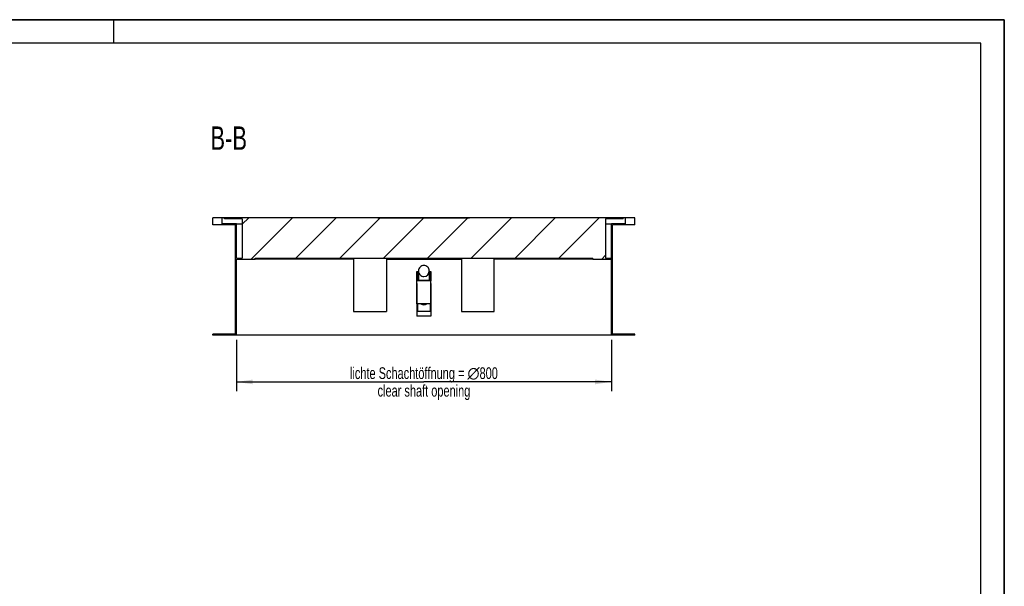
# Model space of a CAD drawing. Header units: millimetres. Extents: x 0 to 4200, y 0 to 2970.
# Tile 15 of 15: x 2100 to 4200, y 1762 to 2970. Entities that reach past the tile are written whole.
import ezdxf

# ---------------------------------------------------------------- set-up
doc = ezdxf.new("R2010")
doc.units = ezdxf.units.MM
doc.header["$LTSCALE"] = 231
doc.layers.get('0').update_dxf_attribs({"linetype": 'CONTINUOUS'})
for name, color, linetype in [('005_AXIS', 7, 'CONTINUOUS'), ('050_DIMENSIONING', 7, 'CONTINUOUS'), ('053_NOTES', 7, 'CONTINUOUS')]:
    doc.layers.add(name, color=color, linetype=linetype)
doc.styles.get("Standard").update_dxf_attribs({"font": 'txt', "width": 0.7})
doc.dimstyles.new('DIMSTYLE_1', dxfattribs={"dimtxt": 25, "dimasz": 35, "dimexe": 2, "dimexo": 1, "dimtad": 1, "dimtxsty": 'Standard', "dimblk": '_FILLED', "dimblk1": '_FILLED', "dimblk2": '_FILLED', "dimcen": 0.09, "dimazin": 2, "dimtp": 0.8, "dimtm": 0.8, "dimtfac": 1, "dimtofl": 0, "dimtmove": 0, "dimatfit": 3, "dimldrblk": '_FILLED', "dimfxl": 1, "dimtolj": 1, "dimarcsym": 0})

# ---------------------------------------------------------------- blocks, each defined once
blk = doc.blocks.new('_FILLED')
at = {"color": 0, "linetype": 'ByBlock'}
blk.add_solid([(0, 0), (-1, 0.143), (-1, -0.143)], dxfattribs=at)
blk = doc.blocks.new('*D3')
at = {"layer": '050_DIMENSIONING', "color": 2, "linetype": 'Continuous', "transparency": 16777216}
for p, q in [((2562.2, 2287.5), (2562.2, 2177.5)), ((3362.2, 2287.5), (3362.2, 2177.5)), ((2562.2, 2197.5), (2962.2, 2197.5)), ((3362.2, 2197.5), (2962.2, 2197.5))]:
    blk.add_line(p, q, dxfattribs=at)
at = {"layer": '050_DIMENSIONING', "color": 2, "linetype": 'Continuous', "transparency": 16777216, "xscale": 35, "yscale": 35, "zscale": 35, "rotation": 180}
blk.add_blockref('_FILLED', (2562.2, 2197.5), dxfattribs=at)
at = {"layer": '050_DIMENSIONING', "color": 2, "linetype": 'Continuous', "transparency": 16777216, "xscale": 35, "yscale": 35, "zscale": 35}
blk.add_blockref('_FILLED', (3362.2, 2197.5), dxfattribs=at)
at = {"layer": '050_DIMENSIONING', "color": 2, "linetype": 'Continuous', "transparency": 16777216, "insert": (2962.2, 2228.7), "char_height": 25, "width": 746.786, "attachment_point": 2, "line_spacing_factor": 0.9}
blk.add_mtext('lichte Schachtöffnung = \\fgdt;{\\W1.0;{\\fgdt;n}}\\ftxt;800\\Pclear shaft opening', dxfattribs=at)

msp = doc.modelspace()

# ---------------------------------------------------------------- hatches: boundary and pattern name
at = {"linetype": 'Continuous'}
h = msp.add_hatch(dxfattribs=at)
h.set_pattern_fill('ANSI31', color=2, style=0, pattern_type=2)
h.set_pattern_definition([(45, (2962.154, 2547.464), (-46.711, 46.711), [])])
edge = h.paths.add_edge_path()
edge.add_line((3362.154, 2297.464), (3362.154, 2459.464))
edge.add_line((3322.154, 2459.464), (3362.154, 2459.464))
edge.add_line((3322.154, 2459.464), (3322.154, 2461.464))
edge.add_line((2602.154, 2461.464), (3322.154, 2461.464))
edge.add_line((2602.154, 2459.464), (2602.154, 2461.464))
edge.add_line((2562.154, 2459.464), (2602.154, 2459.464))
edge.add_line((2562.154, 2297.464), (2562.154, 2459.464))
edge.add_line((2562.154, 2297.464), (2512.154, 2297.464))
edge.add_line((2512.154, 2297.464), (2512.154, 2299.464))
edge.add_line((2560.154, 2299.464), (2512.154, 2299.464))
edge.add_line((2560.154, 2299.464), (2560.154, 2532.464))
edge.add_line((2560.154, 2532.464), (2512.154, 2532.464))
edge.add_line((2512.154, 2532.464), (2512.154, 2547.464))
edge.add_line((2532.154, 2547.464), (2512.154, 2547.464))
edge.add_line((2532.154, 2534.464), (2532.154, 2547.464))
edge.add_line((2562.154, 2534.464), (2532.154, 2534.464))
edge.add_line((2562.154, 2461.464), (2562.154, 2534.464))
edge.add_line((2562.154, 2461.464), (2574.654, 2461.464))
edge.add_line((2574.654, 2545.464), (2574.654, 2461.464))
edge.add_line((2574.654, 2545.464), (2537.154, 2545.464))
edge.add_line((2537.154, 2545.464), (2537.154, 2547.464))
edge.add_line((3387.154, 2547.464), (2537.154, 2547.464))
edge.add_line((3387.154, 2545.464), (3387.154, 2547.464))
edge.add_line((3387.154, 2545.464), (3349.654, 2545.464))
edge.add_line((3349.654, 2545.464), (3349.654, 2461.464))
edge.add_line((3349.654, 2461.464), (3362.154, 2461.464))
edge.add_line((3362.154, 2461.464), (3362.154, 2534.464))
edge.add_line((3392.154, 2534.464), (3362.154, 2534.464))
edge.add_line((3392.154, 2534.464), (3392.154, 2547.464))
edge.add_line((3412.154, 2547.464), (3392.154, 2547.464))
edge.add_line((3412.154, 2532.464), (3412.154, 2547.464))
edge.add_line((3412.154, 2532.464), (3364.154, 2532.464))
edge.add_line((3364.154, 2299.464), (3364.154, 2532.464))
edge.add_line((3412.154, 2299.464), (3364.154, 2299.464))
edge.add_line((3412.154, 2297.464), (3412.154, 2299.464))
edge.add_line((3412.154, 2297.464), (3362.154, 2297.464))
edge = h.paths.add_edge_path()
edge.add_spline(control_points=[(2962.154, 2445.784), (2962.408, 2445.784), (2962.915, 2445.767), (2963.672, 2445.69), (2964.424, 2445.562), (2965.165, 2445.384), (2965.894, 2445.157), (2966.608, 2444.881), (2967.302, 2444.556), (2967.974, 2444.186), (2968.621, 2443.77), (2969.241, 2443.311), (2969.83, 2442.81), (2970.385, 2442.269), (2970.905, 2441.692), (2971.385, 2441.079), (2971.825, 2440.434), (2972.222, 2439.76), (2972.574, 2439.059), (2972.879, 2438.335), (2973.136, 2437.591), (2973.343, 2436.831), (2973.499, 2436.058), (2973.604, 2435.275), (2973.656, 2434.487), (2973.656, 2433.697), (2973.604, 2432.909), (2973.499, 2432.127), (2973.343, 2431.353), (2973.136, 2430.593), (2972.879, 2429.849), (2972.574, 2429.125), (2972.222, 2428.425), (2971.825, 2427.751), (2971.385, 2427.106), (2970.905, 2426.493), (2970.385, 2425.915), (2969.83, 2425.375), (2969.241, 2424.874), (2968.621, 2424.415), (2967.974, 2423.999), (2967.302, 2423.628), (2966.608, 2423.304), (2965.894, 2423.028), (2965.165, 2422.8), (2964.424, 2422.622), (2963.672, 2422.495), (2962.915, 2422.418), (2962.408, 2422.401), (2962.154, 2422.401)], knot_values=[0, 0, 0, 0, 0.0212766, 0.04255319, 0.06382979, 0.08510638, 0.10638298, 0.12765957, 0.14893617, 0.17021277, 0.19148936, 0.21276596, 0.23404255, 0.25531915, 0.27659574, 0.29787234, 0.31914894, 0.34042553, 0.36170213, 0.38297872, 0.40425532, 0.42553191, 0.44680851, 0.46808511, 0.4893617, 0.5106383, 0.53191489, 0.55319149, 0.57446809, 0.59574468, 0.61702128, 0.63829787, 0.65957447, 0.68085106, 0.70212766, 0.72340426, 0.74468085, 0.76595745, 0.78723404, 0.80851064, 0.82978723, 0.85106383, 0.87234043, 0.89361702, 0.91489362, 0.93617021, 0.95744681, 0.9787234, 1, 1, 1, 1], degree=3, periodic=0)
edge.add_spline(control_points=[(2962.154, 2422.401), (2961.9, 2422.401), (2961.393, 2422.418), (2960.635, 2422.495), (2959.884, 2422.622), (2959.143, 2422.8), (2958.414, 2423.028), (2957.7, 2423.304), (2957.006, 2423.628), (2956.334, 2423.999), (2955.686, 2424.415), (2955.067, 2424.874), (2954.478, 2425.375), (2953.923, 2425.915), (2953.403, 2426.493), (2952.922, 2427.106), (2952.483, 2427.75), (2952.086, 2428.425), (2951.734, 2429.125), (2951.429, 2429.849), (2951.172, 2430.593), (2950.965, 2431.353), (2950.809, 2432.127), (2950.704, 2432.909), (2950.652, 2433.697), (2950.652, 2434.487), (2950.704, 2435.275), (2950.809, 2436.058), (2950.965, 2436.831), (2951.172, 2437.591), (2951.429, 2438.335), (2951.734, 2439.059), (2952.086, 2439.76), (2952.483, 2440.434), (2952.922, 2441.079), (2953.403, 2441.691), (2953.923, 2442.269), (2954.478, 2442.81), (2955.067, 2443.311), (2955.686, 2443.77), (2956.334, 2444.186), (2957.006, 2444.556), (2957.7, 2444.881), (2958.414, 2445.157), (2959.143, 2445.384), (2959.884, 2445.562), (2960.635, 2445.69), (2961.393, 2445.767), (2961.9, 2445.784), (2962.154, 2445.784)], knot_values=[0, 0, 0, 0, 0.0212766, 0.04255319, 0.06382979, 0.08510638, 0.10638298, 0.12765957, 0.14893617, 0.17021277, 0.19148936, 0.21276596, 0.23404255, 0.25531915, 0.27659574, 0.29787234, 0.31914894, 0.34042553, 0.36170213, 0.38297872, 0.40425532, 0.42553191, 0.44680851, 0.46808511, 0.4893617, 0.5106383, 0.53191489, 0.55319149, 0.57446809, 0.59574468, 0.61702128, 0.63829787, 0.65957447, 0.68085106, 0.70212766, 0.72340426, 0.74468085, 0.76595745, 0.78723404, 0.80851064, 0.82978723, 0.85106383, 0.87234043, 0.89361702, 0.91489362, 0.93617021, 0.95744681, 0.9787234, 1, 1, 1, 1], degree=3, periodic=0)

# ---------------------------------------------------------------- linework, layer by layer
at = {"color": 7, "linetype": 'Continuous'}
for p, q in [((0, 2970), (4200, 2970)), ((4200, 0), (4200, 2970)), ((2532.154, 2547.464), (2512.154, 2547.464)), ((2512.154, 2532.464), (2512.154, 2547.464)), ((2532.154, 2534.464), (2532.154, 2547.464)), ((2537.154, 2547.464), (2532.154, 2547.464)), ((2537.154, 2545.464), (2537.154, 2547.464)), ((3387.154, 2547.464), (2537.154, 2547.464)), ((2574.654, 2545.464), (2537.154, 2545.464)), ((2574.654, 2545.464), (2574.654, 2461.464)), ((2863.904, 2547.464), (2863.904, 2547.474)), ((2863.904, 2547.474), (2884.904, 2547.474)), ((2884.904, 2547.474), (2898.275, 2547.474)), ((2884.904, 2547.464), (2884.904, 2547.474)), ((2898.275, 2547.464), (2898.275, 2547.474)), ((2898.275, 2547.474), (2900.11, 2547.474)), ((2900.11, 2547.474), (2902.608, 2547.474)), ((2900.11, 2547.464), (2900.11, 2547.474)), ((2902.608, 2547.474), (2904.049, 2547.474)), ((2902.608, 2547.464), (2902.608, 2547.474)), ((2904.049, 2547.474), (2905.495, 2547.474)), ((2904.049, 2547.464), (2904.049, 2547.474)), ((2905.495, 2547.474), (2907.994, 2547.474)), ((2905.495, 2547.464), (2905.495, 2547.474)), ((2907.994, 2547.474), (2909.817, 2547.474)), ((2907.994, 2547.464), (2907.994, 2547.474)), ((2909.817, 2547.464), (2909.817, 2547.474)), ((2909.823, 2547.464), (2909.823, 2547.474)), ((2909.823, 2547.474), (2912.423, 2547.474)), ((2912.423, 2547.474), (2912.823, 2547.474)), ((2912.423, 2547.464), (2912.423, 2547.474)), ((2912.823, 2547.474), (2915.721, 2547.474)), ((2912.823, 2547.464), (2912.823, 2547.474)), ((2915.721, 2547.474), (2916.132, 2547.474)), ((2915.721, 2547.464), (2915.721, 2547.474)), ((2916.132, 2547.474), (2918.805, 2547.474)), ((2916.132, 2547.464), (2916.132, 2547.474)), ((2918.805, 2547.464), (2918.805, 2547.474)), ((2918.805, 2547.474), (2919.17, 2547.474)), ((2919.17, 2547.464), (2919.17, 2547.474)), ((2919.17, 2547.474), (2920.088, 2547.474)), ((2920.088, 2547.474), (2923.003, 2547.474)), ((2923.003, 2547.474), (2924.988, 2547.474)), ((2924.988, 2547.474), (2926.217, 2547.474)), ((2926.217, 2547.474), (2926.655, 2547.474)), ((2926.655, 2547.464), (2926.655, 2547.474)), ((2926.655, 2547.474), (2927.358, 2547.474)), ((2927.358, 2547.464), (2927.358, 2547.474)), ((2927.358, 2547.474), (2929.958, 2547.474)), ((2929.958, 2547.464), (2929.958, 2547.474)), ((2929.958, 2547.474), (2932.508, 2547.474)), ((2932.508, 2547.464), (2932.508, 2547.474)), ((2932.508, 2547.474), (2935.108, 2547.474)), ((2935.108, 2547.464), (2935.108, 2547.474)), ((2935.108, 2547.474), (2936.256, 2547.474)), ((2936.256, 2547.464), (2936.256, 2547.474)), ((2936.256, 2547.474), (2943.211, 2547.474)), ((2943.211, 2547.464), (2943.211, 2547.474)), ((2943.211, 2547.474), (2947.578, 2547.474)), ((2947.578, 2547.464), (2947.578, 2547.474)), ((2947.578, 2547.474), (2949.413, 2547.474)), ((2949.413, 2547.474), (2951.912, 2547.474)), ((2949.413, 2547.464), (2949.413, 2547.474)), ((2951.912, 2547.474), (2953.352, 2547.474)), ((2951.912, 2547.464), (2951.912, 2547.474)), ((2953.352, 2547.474), (2954.798, 2547.474)), ((2953.352, 2547.464), (2953.352, 2547.474)), ((2954.798, 2547.474), (2957.297, 2547.474)), ((2954.798, 2547.464), (2954.798, 2547.474)), ((2957.297, 2547.474), (2959.12, 2547.474)), ((2957.297, 2547.464), (2957.297, 2547.474)), ((2959.12, 2547.464), (2959.12, 2547.474)), ((2959.126, 2547.464), (2959.126, 2547.474)), ((2959.126, 2547.474), (2961.726, 2547.474)), ((2961.726, 2547.474), (2962.126, 2547.474)), ((2961.726, 2547.464), (2961.726, 2547.474)), ((2962.126, 2547.474), (2965.024, 2547.474)), ((2962.126, 2547.464), (2962.126, 2547.474)), ((2965.024, 2547.474), (2965.435, 2547.474)), ((2965.024, 2547.464), (2965.024, 2547.474)), ((2965.435, 2547.474), (2968.108, 2547.474)), ((2965.435, 2547.464), (2965.435, 2547.474)), ((2968.108, 2547.464), (2968.108, 2547.474)), ((2968.108, 2547.474), (2968.338, 2547.474)), ((2968.338, 2547.464), (2968.338, 2547.474)), ((2968.338, 2547.474), (2970.938, 2547.474)), ((2970.938, 2547.464), (2970.938, 2547.474)), ((2970.938, 2547.474), (2973.488, 2547.474)), ((2973.488, 2547.464), (2973.488, 2547.474)), ((2973.488, 2547.474), (2976.088, 2547.474)), ((2976.088, 2547.464), (2976.088, 2547.474)), ((2976.088, 2547.474), (2977.236, 2547.474)), ((2977.236, 2547.464), (2977.236, 2547.474)), ((2977.236, 2547.474), (2984.191, 2547.474)), ((2984.191, 2547.464), (2984.191, 2547.474)), ((2984.191, 2547.474), (2985.598, 2547.474)), ((2985.598, 2547.464), (2985.598, 2547.474)), ((2985.598, 2547.474), (2988.159, 2547.474)), ((2988.159, 2547.464), (2988.159, 2547.474)), ((2988.159, 2547.474), (2988.384, 2547.474)), ((2988.384, 2547.474), (2989.005, 2547.474)), ((2989.005, 2547.474), (2989.47, 2547.474)), ((2989.47, 2547.474), (2990.832, 2547.474)), ((2990.832, 2547.474), (2993.713, 2547.474)), ((2990.832, 2547.464), (2990.832, 2547.474)), ((2993.713, 2547.464), (2993.713, 2547.474)), ((2993.713, 2547.474), (2997.928, 2547.474)), ((2997.928, 2547.464), (2997.928, 2547.474)), ((2997.928, 2547.474), (2998.845, 2547.474)), ((2998.845, 2547.474), (3001.76, 2547.474)), ((3001.76, 2547.474), (3003.745, 2547.474)), ((3003.745, 2547.474), (3004.975, 2547.474)), ((3004.975, 2547.474), (3005.413, 2547.474)), ((3005.413, 2547.464), (3005.413, 2547.474)), ((3005.413, 2547.474), (3006.262, 2547.474)), ((3006.262, 2547.464), (3006.262, 2547.474)), ((3006.262, 2547.474), (3007.353, 2547.474)), ((3007.353, 2547.474), (3009.684, 2547.474)), ((3009.684, 2547.474), (3012.211, 2547.474)), ((3012.211, 2547.474), (3013.128, 2547.474)), ((3013.128, 2547.464), (3013.128, 2547.474)), ((3013.128, 2547.474), (3014.31, 2547.474)), ((3014.31, 2547.464), (3014.31, 2547.474)), ((3014.31, 2547.474), (3016.606, 2547.474)), ((3016.606, 2547.464), (3016.606, 2547.474)), ((3016.606, 2547.474), (3018.047, 2547.474)), ((3018.047, 2547.464), (3018.047, 2547.474)), ((3018.047, 2547.474), (3018.581, 2547.474)), ((3018.581, 2547.474), (3020.067, 2547.474)), ((3020.067, 2547.474), (3021.26, 2547.474)), ((3021.26, 2547.474), (3022.228, 2547.474)), ((3022.228, 2547.464), (3022.228, 2547.474)), ((3022.228, 2547.474), (3024.366, 2547.474)), ((3024.366, 2547.464), (3024.366, 2547.474)), ((3024.366, 2547.474), (3025.379, 2547.474)), ((3025.379, 2547.464), (3025.379, 2547.474)), ((3025.379, 2547.474), (3026.223, 2547.474)), ((3026.223, 2547.464), (3026.223, 2547.474)), ((3026.223, 2547.474), (3026.415, 2547.474)), ((3026.415, 2547.474), (3027.018, 2547.474)), ((3027.018, 2547.474), (3028.277, 2547.474)), ((3028.277, 2547.474), (3029.864, 2547.474)), ((3029.864, 2547.464), (3029.864, 2547.474)), ((3029.864, 2547.474), (3030.956, 2547.474)), ((3030.956, 2547.464), (3030.956, 2547.474)), ((3030.956, 2547.474), (3033.247, 2547.474)), ((3033.247, 2547.464), (3033.247, 2547.474)), ((3033.247, 2547.474), (3034.428, 2547.474)), ((3034.428, 2547.464), (3034.428, 2547.474)), ((3034.428, 2547.474), (3035.519, 2547.474)), ((3035.519, 2547.474), (3037.85, 2547.474)), ((3037.85, 2547.474), (3040.377, 2547.474)), ((3040.377, 2547.474), (3041.294, 2547.474)), ((3041.294, 2547.464), (3041.294, 2547.474)), ((3041.294, 2547.474), (3042.397, 2547.474)), ((3042.397, 2547.464), (3042.397, 2547.474)), ((3042.397, 2547.474), (3044.687, 2547.474)), ((3044.687, 2547.464), (3044.687, 2547.474)), ((3044.687, 2547.474), (3044.724, 2547.474)), ((3044.724, 2547.474), (3044.946, 2547.474)), ((3044.946, 2547.474), (3045.622, 2547.474)), ((3045.622, 2547.474), (3046.205, 2547.474)), ((3046.205, 2547.474), (3046.415, 2547.474)), ((3046.415, 2547.464), (3046.415, 2547.474)), ((3046.415, 2547.474), (3048.717, 2547.474)), ((3048.717, 2547.464), (3048.717, 2547.474)), ((3048.717, 2547.474), (3049.679, 2547.474)), ((3049.679, 2547.464), (3049.679, 2547.474)), ((3049.679, 2547.474), (3050.567, 2547.474)), ((3050.567, 2547.474), (3052.904, 2547.474)), ((3052.904, 2547.474), (3054.732, 2547.474)), ((3054.732, 2547.474), (3055.717, 2547.474)), ((3055.717, 2547.474), (3056.033, 2547.474)), ((3056.033, 2547.464), (3056.033, 2547.474)), ((3056.033, 2547.474), (3058.904, 2547.474)), ((3058.904, 2547.464), (3058.904, 2547.474)), ((3058.904, 2547.474), (3059.521, 2547.474)), ((3059.521, 2547.464), (3059.521, 2547.474)), ((3349.654, 2545.464), (3349.654, 2461.464)), ((3387.154, 2545.464), (3349.654, 2545.464)), ((3387.154, 2545.464), (3387.154, 2547.464)), ((3392.154, 2547.464), (3387.154, 2547.464)), ((3392.154, 2534.464), (3392.154, 2547.464)), ((3412.154, 2547.464), (3392.154, 2547.464)), ((3412.154, 2532.464), (3412.154, 2547.464)), ((2560.154, 2532.464), (2512.154, 2532.464)), ((2562.154, 2534.464), (2532.154, 2534.464)), ((2560.154, 2299.464), (2560.154, 2532.464)), ((2562.154, 2534.464), (2574.654, 2534.464)), ((2562.154, 2461.464), (2562.154, 2534.464)), ((3349.654, 2534.464), (3362.154, 2534.464)), ((3392.154, 2534.464), (3362.154, 2534.464)), ((3362.154, 2461.464), (3362.154, 2534.464)), ((3364.154, 2299.464), (3364.154, 2532.464)), ((3412.154, 2532.464), (3364.154, 2532.464)), ((2562.154, 2461.464), (2574.654, 2461.464)), ((2562.154, 2297.464), (2562.154, 2459.464)), ((2562.154, 2459.464), (2602.154, 2459.464)), ((2602.154, 2459.464), (2602.154, 2461.464)), ((2602.154, 2461.464), (3322.154, 2461.464)), ((2812.154, 2459.464), (2602.154, 2459.464)), ((3322.154, 2459.464), (3112.154, 2459.464)), ((3322.154, 2459.464), (3322.154, 2461.464)), ((3322.154, 2459.464), (3362.154, 2459.464)), ((3349.654, 2461.464), (3362.154, 2461.464)), ((3362.154, 2297.464), (3362.154, 2459.464)), ((2947.154, 2432.764), (2949.154, 2432.764)), ((2947.154, 2412.76), (2947.154, 2432.764)), ((2949.154, 2432.764), (2949.154, 2414.728)), ((2950.654, 2434.092), (2950.654, 2414.728)), ((2973.654, 2434.092), (2973.654, 2414.728)), ((2975.154, 2432.764), (2977.154, 2432.764)), ((2975.154, 2414.728), (2975.154, 2432.764)), ((2977.154, 2432.764), (2977.154, 2412.76)), ((2947.144, 2407.464), (2947.144, 2397.464)), ((2947.154, 2407.464), (2947.144, 2407.464)), ((2947.144, 2397.464), (2947.144, 2364.114)), ((2947.154, 2364.114), (2947.154, 2412.76)), ((2977.154, 2412.76), (2947.154, 2412.76)), ((2949.154, 2414.728), (2975.154, 2414.728)), ((2977.154, 2364.114), (2977.154, 2412.76)), ((2977.164, 2407.464), (2977.154, 2407.464)), ((2977.164, 2407.464), (2977.164, 2397.464)), ((2977.164, 2397.464), (2977.164, 2364.114)), ((2947.144, 2364.114), (2947.144, 2347.464)), ((2977.154, 2364.114), (2947.154, 2364.114)), ((2947.154, 2364.114), (2947.154, 2347.464)), ((2949.154, 2347.464), (2949.154, 2364.114)), ((2975.154, 2364.114), (2975.154, 2347.464)), ((2977.154, 2347.464), (2977.154, 2364.114)), ((2977.164, 2364.114), (2977.164, 2347.464)), ((2947.144, 2347.464), (2947.144, 2337.464)), ((2977.164, 2337.464), (2947.144, 2337.464)), ((2949.154, 2347.464), (2947.154, 2347.464)), ((2975.154, 2347.464), (2949.154, 2347.464)), ((2977.154, 2347.464), (2975.154, 2347.464)), ((2977.164, 2347.464), (2977.164, 2337.464)), ((2512.154, 2297.464), (2512.154, 2299.464)), ((2560.154, 2299.464), (2512.154, 2299.464)), ((2562.154, 2297.464), (2512.154, 2297.464)), ((3362.154, 2297.464), (2562.154, 2297.464)), ((3412.154, 2297.464), (3362.154, 2297.464)), ((3412.154, 2299.464), (3364.154, 2299.464)), ((3412.154, 2297.464), (3412.154, 2299.464))]:
    msp.add_line(p, q, dxfattribs=at)
at = {"color": 3, "linetype": 'Continuous'}
for p, q in [((4200, 2970), (0, 2970)), ((2300, 2970), (2300, 2920)), ((4200, 2970), (4200, 0))]:
    msp.add_line(p, q, dxfattribs=at)
at = {"color": 5, "linetype": 'Continuous'}
for p, q in [((4150, 2920), (50, 2920)), ((4150, 50), (4150, 2920))]:
    msp.add_line(p, q, dxfattribs=at)
at = {"color": 9, "linetype": 'Continuous'}
for p, q in [((2920.088, 2547.464), (2920.088, 2547.474)), ((2923.003, 2547.464), (2923.003, 2547.474)), ((2924.988, 2547.464), (2924.988, 2547.474)), ((2926.217, 2547.464), (2926.217, 2547.474)), ((2988.384, 2547.464), (2988.384, 2547.474)), ((2989.005, 2547.464), (2989.005, 2547.474)), ((2989.47, 2547.464), (2989.47, 2547.474)), ((2998.845, 2547.464), (2998.845, 2547.474)), ((3001.76, 2547.464), (3001.76, 2547.474)), ((3003.745, 2547.464), (3003.745, 2547.474)), ((3004.975, 2547.464), (3004.975, 2547.474)), ((3007.353, 2547.464), (3007.353, 2547.474)), ((3009.684, 2547.464), (3009.684, 2547.474)), ((3012.211, 2547.464), (3012.211, 2547.474)), ((3018.581, 2547.464), (3018.581, 2547.474)), ((3020.067, 2547.464), (3020.067, 2547.474)), ((3021.26, 2547.464), (3021.26, 2547.474)), ((3026.415, 2547.464), (3026.415, 2547.474)), ((3027.018, 2547.464), (3027.018, 2547.474)), ((3028.277, 2547.464), (3028.277, 2547.474)), ((3035.519, 2547.464), (3035.519, 2547.474)), ((3037.85, 2547.464), (3037.85, 2547.474)), ((3040.377, 2547.464), (3040.377, 2547.474)), ((3044.946, 2547.464), (3044.946, 2547.474)), ((3045.622, 2547.464), (3045.622, 2547.474)), ((3046.205, 2547.464), (3046.205, 2547.474)), ((3050.567, 2547.464), (3050.567, 2547.474)), ((3052.904, 2547.464), (3052.904, 2547.474)), ((3054.732, 2547.464), (3054.732, 2547.474)), ((3055.717, 2547.464), (3055.717, 2547.474))]:
    msp.add_line(p, q, dxfattribs=at)
at = {"color": 7, "linetype": 'Continuous'}
for centre, start, end in [((2962.147, 2373.787), 236.273138, 270.034829), ((2962.161, 2373.787), 269.965171, 303.726862)]:
    msp.add_arc(centre, 11.635, start, end, dxfattribs=at)
for start_param, end_param in [(0, 1.57079633), (-1.57079633, 0), (-4.71238898, -3.14159265), (-3.14159265, -1.57079633)]:
    msp.add_ellipse((2962.154, 2434.092), major_axis=(0, 11.691), ratio=0.98363534, start_param=start_param, end_param=end_param, dxfattribs=at)
at = {"layer": '005_AXIS', "color": 7, "linetype": 'Continuous'}
for p, q in [((2812.154, 2461.464), (2812.154, 2459.464)), ((2812.154, 2459.464), (2812.154, 2347.464)), ((2882.154, 2461.464), (2882.154, 2347.464)), ((2882.154, 2459.464), (3042.154, 2459.464)), ((3042.154, 2461.464), (3042.154, 2347.464)), ((3112.154, 2459.464), (3112.154, 2461.464)), ((3112.154, 2347.464), (3112.154, 2459.464)), ((2812.154, 2347.464), (2882.154, 2347.464)), ((3042.154, 2347.464), (3112.154, 2347.464))]:
    msp.add_line(p, q, dxfattribs=at)

# ---------------------------------------------------------------- texts
at = {"layer": '053_NOTES', "color": 2, "linetype": 'Continuous', "insert": (2584.788, 2742.474), "char_height": 50, "width": 171.42857, "attachment_point": 3, "line_spacing_factor": 0.9}
msp.add_mtext('B-B', dxfattribs=at)

# ---------------------------------------------------------------- dimensions: what is measured, and where the dimension line sits
at = {"layer": '050_DIMENSIONING', "color": 2, "linetype": 'Continuous'}
dim = msp.add_linear_dim(base=(3362.154, 2197.464), p1=(2562.154, 2288.464), p2=(3362.154, 2288.464), text='lichte Schachtöffnung = %%c<>\\Pclear shaft opening', dimstyle='DIMSTYLE_1', dxfattribs=at)
dim.commit()
dim.dimension.update_dxf_attribs({"geometry": '*D3', "text_midpoint": (2962.154, 2197.464), "dimtype": 160})

doc.saveas('drawing.dxf')
